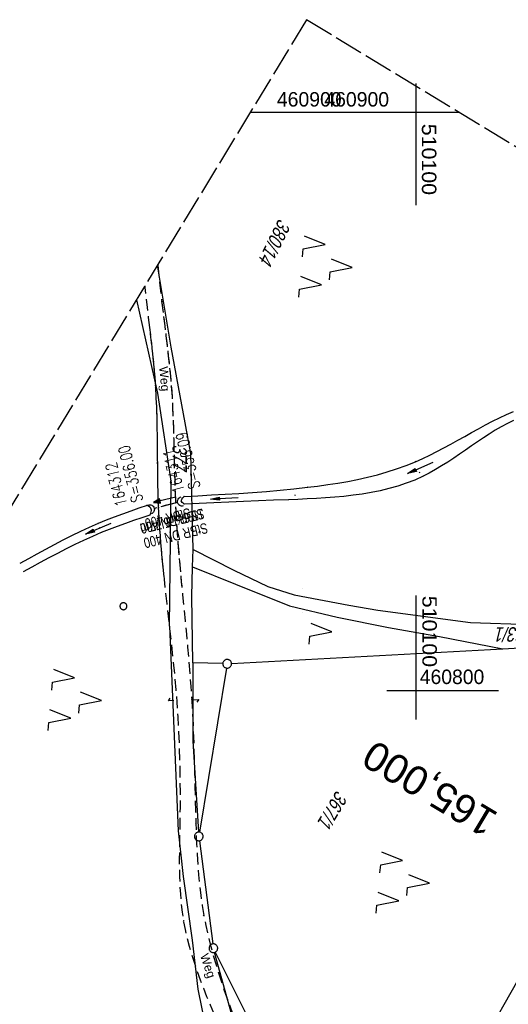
# Model space of a CAD drawing. Extents: x 509601 to 510326, y 459976 to 460916.
# Tile 36 of 39: x 510031 to 510116, y 460746 to 460916. Entities that reach past the tile are written whole.
import ezdxf
from ezdxf.enums import TextEntityAlignment as Align

# ---------------------------------------------------------------- set-up
doc = ezdxf.new("R2010")
doc.units = 0
doc.header["$LTSCALE"] = 10
doc.header["$MEASUREMENT"] = 0
for name, pattern in [('AUSGEZOGEN', [0]), ('LT00', [0]), ('LT11', [0.3, 0.2, -0.1]), ('LT12', [0.4, 0.3, -0.1]), ('LT14', [0.6, 0.5, -0.1]), ('LT17', [0.15, 0.1, -0.05]), ('STRICHLINIE2', [0.375, 0.25, -0.125])]:
    doc.linetypes.add(name, pattern=pattern)
doc.layers.get('0').update_dxf_attribs({"linetype": 'LT00'})
for name, color, linetype in [('--EK_FBR', 1, 'LT00'), ('--EK_Halt-Pfeil', 4, 'LT00'), ('--EK_Haltung', 7, 'STRICHLINIE2'), ('--EK_Haltung-Text', 140, 'LT00'), ('--EK_Schacht-Text', 5, 'LT00'), ('--EK_ST-93-1', 30, 'LT17'), ('--EL_DFK_AB_L', 21, 'LT00'), ('--EL_Halt-Pfeil', 4, 'LT00'), ('--EL_Haltung', 182, 'STRICHLINIE2'), ('--EL_Haltung-Text', 182, 'LT00'), ('DFK_AB_L', 21, 'LT00'), ('DFK_FLUR_NR', 250, 'LT00'), ('DFK_GZPKT', 250, 'LT00'), ('DFK_KATASTER', 250, 'LT00'), ('DFK_NUTZUNG', 250, 'LT00'), ('DFK_VERMPKT', 252, 'LT00'), ('DL', 182, 'LT12'), ('DL_PFEIL', 201, 'LT00'), ('DL_TEXT', 182, 'LT00'), ('FELDWEG_TEXT', 250, 'Continuous'), ('PFEIL', 140, 'AUSGEZOGEN'), ('V108_FELDWEG', 250, 'LT11'), ('V108_GRABEN', 250, 'LT00'), ('V108_PK_GR', 1, 'LT00'), ('V108_RASTER', 250, 'LT00'), ('V108_UK_DURCH', 182, 'LT00'), ('V109_FELDWEG', 250, 'LT11'), ('V109_GRABEN', 250, 'LT00'), ('V109_RASTER', 250, 'LT00'), ('V109_UK_DURCH', 182, 'LT00')]:
    doc.layers.add(name, color=color, linetype=linetype)
doc.layers.add('-BLATT_109-RAND', color=7, linetype='LT14', plot=False)
doc.styles.add('Beschrift', font='ARIAL.TTF')
doc.styles.add('Haltungsbeschriftung', font='ARIAL.TTF', dxfattribs={"width": 0.75})
doc.styles.add('schachtbeschriftung', font='romans.shx', dxfattribs={"width": 0.75, "height": 2})
doc.styles.get("Standard").update_dxf_attribs({"font": 'ARIAL.TTF'})

# ---------------------------------------------------------------- blocks, each defined once
blk = doc.blocks.new('SYMB7050')
at = {"color": 0, "linetype": 'ByBlock'}
blk.add_lwpolyline([(0, 0), (0, 0.093), (0.046, 0.058)], dxfattribs=at)
blk = doc.blocks.new('SYMB7051')
at = {"color": 0, "linetype": 'ByBlock'}
blk.add_lwpolyline([(0, 0), (0, 0.06), (0.036, 0.042)], dxfattribs=at)
blk = doc.blocks.new('SYMB7010')
at = {"color": 0, "linetype": 'ByBlock'}
for points in [[(-0.031408, 0.499213), (-0.093728, 0.49134), (-0.15457, 0.475719), (-0.212975, 0.452595), (-0.268021, 0.422333), (-0.31884, 0.385411), (-0.36463, 0.342411), (-0.40467, 0.29401), (-0.438329, 0.240973), (-0.465074, 0.184136), (-0.484486, 0.124395), (-0.496256, 0.062692), (-0.5002, 0)], [(-0.5002, 0), (-0.496256, -0.062692), (-0.484486, -0.124395), (-0.465075, -0.184136), (-0.438329, -0.240973), (-0.404671, -0.29401), (-0.36463, -0.342411), (-0.31884, -0.385411), (-0.268021, -0.422333), (-0.212975, -0.452595), (-0.154571, -0.475719), (-0.093728, -0.49134), (-0.031408, -0.499213), (0.031408, -0.499213)], [(0.5002, 0), (0.496256, 0.062692), (0.484485, 0.124395), (0.465074, 0.184136), (0.438329, 0.240973), (0.40467, 0.29401), (0.36463, 0.342411), (0.31884, 0.385411), (0.268021, 0.422333), (0.212975, 0.452595), (0.15457, 0.475719), (0.093728, 0.49134), (0.031408, 0.499213), (-0.031408, 0.499213)], [(0.031408, -0.499213), (0.093728, -0.491341), (0.15457, -0.475719), (0.212975, -0.452595), (0.268021, -0.422333), (0.31884, -0.385411), (0.36463, -0.342411), (0.404671, -0.294011), (0.438329, -0.240974), (0.465075, -0.184136), (0.484486, -0.124395), (0.496256, -0.062692), (0.500201, 0)]]:
    blk.add_lwpolyline(points, dxfattribs=at)
blk = doc.blocks.new('SYMB7222')
at = {"color": 0, "linetype": 'ByBlock'}
blk.add_line((0, 0.185), (-0.11, -0.185), dxfattribs=at)
blk.add_lwpolyline([(0.25, -0.185), (0.11, -0.185), (0, 0.185)], dxfattribs=at)
blk = doc.blocks.new('SYMB7221')
at = {"color": 0, "linetype": 'ByBlock'}
for p, q in [((0, 0.435), (-0.11, 0.065)), ((0.11, 0.065), (0, 0.435)), ((0.25, 0.065), (0.11, 0.065)), ((-0.35, -0.065), (-0.46, -0.435)), ((0.35, -0.065), (0.24, -0.435))]:
    blk.add_line(p, q, dxfattribs=at)
for points in [[(-0.1, -0.435), (-0.24, -0.435), (-0.35, -0.065)], [(0.6, -0.435), (0.46, -0.435), (0.35, -0.065)]]:
    blk.add_lwpolyline(points, dxfattribs=at)
blk = doc.blocks.new('Pfreil3')
at = {"layer": 'PFEIL'}
blk.add_hatch(color=256, dxfattribs=at).paths.add_polyline_path([(-1.55, 0.27), (-1.55, -0.27), (0, 0)])
for p, q in [((-1.55, 0), (-4.83, 0)), ((-1.55, -0.27), (-1.55, 0.27)), ((-1.55, 0.27), (0, 0)), ((0, 0), (-1.55, -0.27))]:
    blk.add_line(p, q, dxfattribs=at)
blk = doc.blocks.new('SYMB0011')
at = {"color": 0, "linetype": 'ByBlock'}
for p, q in [((0.5, 0), (-0.5, 0)), ((0, 0.5), (0, -0.5))]:
    blk.add_line(p, q, dxfattribs=at)
blk = doc.blocks.new('SYMB1107')
at = {"color": 0, "linetype": 'ByBlock'}
for points in [[(-0.2, 0), (-0.196157, 0.039018), (-0.184776, 0.076537), (-0.166294, 0.111114), (-0.141421, 0.141421), (-0.111114, 0.166294), (-0.076537, 0.184776), (-0.039018, 0.196157), (0, 0.2)], [(0, 0.2), (0.039018, 0.196157), (0.076537, 0.184776), (0.111114, 0.166294), (0.141421, 0.141421), (0.166294, 0.111114), (0.184776, 0.076537), (0.196157, 0.039018), (0.2, 0)]]:
    blk.add_lwpolyline(points, dxfattribs=at)
blk = doc.blocks.new('SYMB0070')
at = {"color": 0, "linetype": 'ByBlock'}
for p, q in [((-0.5, 0), (0.2, 0)), ((0.5, 0), (0.2, 0.1)), ((0.2, 0.1), (0.2, 0)), ((0.468, 0), (0.21, 0.086)), ((0.21, 0.086), (0.21, -0.086)), ((0.21, -0.086), (0.468, 0)), ((0.22, -0.072), (0.437, 0)), ((0.23, -0.058), (0.405, 0)), ((0.24, -0.045), (0.374, 0)), ((0.342, 0), (0.25, 0.031)), ((0.25, 0.031), (0.25, -0.031)), ((0.25, -0.031), (0.342, 0)), ((0.26, -0.017), (0.31, 0)), ((0.27, -0.003), (0.279, 0))]:
    blk.add_line(p, q, dxfattribs=at)
for points in [[(0.2, 0), (0.2, -0.1), (0.5, 0)], [(0.437, 0), (0.22, 0.072), (0.22, -0.072)], [(0.405, 0), (0.23, 0.058), (0.23, -0.058)], [(0.374, 0), (0.24, 0.045), (0.24, -0.045)], [(0.31, 0), (0.26, 0.017), (0.26, -0.017)], [(0.279, 0), (0.27, 0.003), (0.27, -0.003)]]:
    blk.add_lwpolyline(points, dxfattribs=at)

msp = doc.modelspace()

# ---------------------------------------------------------------- linework, layer by layer
at = {"layer": '--EK_FBR', "linetype": 'LT11', "flags": 128}
for points in [[(510055.39, 460873.65), (510055.4, 460873.56), (510055.56, 460871.81), (510055.73, 460870.07), (510055.93, 460868.33), (510056.13, 460866.59), (510056.35, 460864.84), (510056.57, 460863.1), (510056.79, 460861.36), (510057, 460859.61), (510057.2, 460857.87), (510057.39, 460856.12), (510057.56, 460854.37), (510057.71, 460852.63), (510057.84, 460850.79), (510057.94, 460848.96), (510058.02, 460847.12), (510058.08, 460845.29), (510058.13, 460843.45), (510058.17, 460841.62), (510058.21, 460839.78), (510058.25, 460837.94), (510058.3, 460836.1), (510058.36, 460834.27), (510058.43, 460832.43), (510058.54, 460830.16), (510058.69, 460827.89), (510058.85, 460825.62), (510059.03, 460823.35), (510059.23, 460821.08), (510059.44, 460818.82), (510059.66, 460816.55), (510059.88, 460814.28), (510060.1, 460812.02), (510060.32, 460809.75), (510060.53, 460807.48), (510060.74, 460805.22), (510060.92, 460802.95), (510061.1, 460800.68), (510061.25, 460798.42), (510061.37, 460796.28), (510061.47, 460794.15), (510061.55, 460792.02), (510061.62, 460789.89), (510061.69, 460787.75), (510061.74, 460785.61), (510061.8, 460783.48), (510061.85, 460781.34), (510061.91, 460779.2), (510061.97, 460777.06), (510062.03, 460775.27), (510062.1, 460773.48), (510062.19, 460771.7), (510062.3, 460769.91), (510062.43, 460768.14), (510062.6, 460766.36), (510062.8, 460764.59), (510063.05, 460762.83), (510063.34, 460761.08), (510063.68, 460759.35), (510064.06, 460757.64), (510064.49, 460755.93), (510064.95, 460754.23), (510065.45, 460752.54), (510065.98, 460750.85), (510066.53, 460749.17), (510067.11, 460747.5), (510067.71, 460745.83), (510068.32, 460744.16), (510068.93, 460742.51), (510069.95, 460739.83), (510070.97, 460737.17), (510072.01, 460734.51), (510073.06, 460731.86), (510074.11, 460729.21), (510075.17, 460726.57), (510076.24, 460723.93), (510077.3, 460721.29), (510078.37, 460718.65), (510080.11, 460714.35), (510081.85, 460710.05), (510083.58, 460705.75), (510085.31, 460701.45), (510087.04, 460697.14)], [(510084.02, 460696.49), (510082.62, 460700), (510081.22, 460703.5), (510079.82, 460707), (510078.43, 460710.5), (510077.05, 460714.01), (510075.67, 460717.51), (510074.64, 460720.15), (510073.61, 460722.8), (510072.58, 460725.44), (510071.54, 460728.09), (510070.5, 460730.74), (510069.46, 460733.39), (510068.4, 460736.03), (510067.33, 460738.68), (510066.24, 460741.33), (510065.65, 460742.76), (510065.06, 460744.19), (510064.47, 460745.61), (510063.89, 460747.05), (510063.33, 460748.48), (510062.78, 460749.92), (510062.26, 460751.36), (510061.76, 460752.81), (510061.3, 460754.27), (510060.87, 460755.73), (510060.49, 460757.2), (510060.16, 460758.68), (510059.87, 460760.17), (510059.64, 460761.69), (510059.47, 460763.22), (510059.34, 460764.76), (510059.25, 460766.31), (510059.19, 460767.86), (510059.16, 460769.41), (510059.16, 460770.97), (510059.17, 460772.54), (510059.19, 460774.1), (510059.22, 460775.66), (510059.25, 460777.22), (510059.28, 460779.84), (510059.28, 460782.45), (510059.26, 460785.05), (510059.22, 460787.65), (510059.15, 460790.25), (510059.04, 460792.84), (510058.9, 460795.43), (510058.73, 460798.02), (510058.56, 460800.14), (510058.37, 460802.27), (510058.16, 460804.39), (510057.94, 460806.51), (510057.71, 460808.63), (510057.47, 460810.75), (510057.23, 460812.87), (510056.99, 460815), (510056.75, 460817.12), (510056.52, 460819.24), (510056.3, 460821.37), (510056.1, 460823.49), (510055.92, 460825.62), (510055.76, 460827.74), (510055.62, 460829.87), (510055.52, 460832), (510055.46, 460833.71), (510055.41, 460835.41), (510055.38, 460837.12), (510055.36, 460838.82), (510055.34, 460840.53), (510055.33, 460842.24), (510055.31, 460843.95), (510055.28, 460845.65), (510055.25, 460847.36), (510055.19, 460849.06), (510055.12, 460850.77), (510055.02, 460852.47), (510054.9, 460854.2), (510054.75, 460855.92), (510054.58, 460857.65), (510054.39, 460859.37), (510054.2, 460861.09), (510053.99, 460862.81), (510053.79, 460864.54), (510053.59, 460866.26), (510053.39, 460867.98), (510053.21, 460869.7), (510053.18, 460870)]]:
    msp.add_lwpolyline(points, dxfattribs=at)
at = {"layer": '--EK_Haltung'}
msp.add_line((510058.86, 460832.52), (510054.72, 460831.5), dxfattribs=at)
at = {"layer": '--EL_DFK_AB_L'}
msp.add_line((510101.99, 460722.35), (510151.04, 460808.57), dxfattribs=at)
at = {"layer": '--EL_Haltung'}
msp.add_line((510058.86, 460832.52), (510054.72, 460831.5), dxfattribs=at)
at = {"layer": '-BLATT_109-RAND'}
msp.add_lwpolyline([(510081.13, 460916.02), (509600.99, 460125.39), (509846.3, 459976.42), (510326.44, 460767.05), (510081.13, 460916.02)], dxfattribs=at)
at = {"layer": 'DFK_AB_L'}
msp.add_line((510101.99, 460722.35), (510151.04, 460808.57), dxfattribs=at)
at = {"layer": 'DFK_KATASTER'}
for p, q in [((510057.68, 460859.37), (510055.35, 460873.58)), ((510051.7, 460867.56), (510055.31, 460851.43)), ((510061.07, 460840.97), (510057.68, 460859.37)), ((510055.31, 460851.43), (510057.7, 460835.87)), ((510061.49, 460824.39), (510061.07, 460840.97)), ((510057.42, 460811.16), (510057.7, 460835.87)), ((510061.41, 460821.39), (510061.49, 460824.39)), ((510061.49, 460824.39), (510068.51, 460820.83)), ((510061.26, 460816.28), (510061.41, 460821.39)), ((510061.41, 460821.39), (510068.81, 460818.38)), ((510068.51, 460820.83), (510074.42, 460818.01)), ((510068.81, 460818.38), (510078.15, 460814.62)), ((510074.42, 460818.01), (510078.99, 460816.57)), ((510061.42, 460804.77), (510061.26, 460816.28)), ((510078.99, 460816.57), (510088.43, 460814.76)), ((510078.15, 460814.62), (510086.43, 460812.7)), ((510088.43, 460814.76), (510093.43, 460813.92)), ((510093.43, 460813.92), (510109.49, 460811.76)), ((510057.42, 460811.16), (510058.93, 460775.76)), ((510086.43, 460812.7), (510095.28, 460810.92)), ((510109.49, 460811.76), (510125.2, 460811.23)), ((510095.28, 460810.92), (510104.11, 460809.36)), ((510104.11, 460809.36), (510115.05, 460807.23)), ((510115.05, 460807.23), (510150.66, 460809.18)), ((510068.13, 460804.67), (510115.05, 460807.23)), ((510061.42, 460804.77), (510061.45, 460791.29)), ((510066.63, 460804.65), (510061.42, 460804.77)), ((510067.26, 460803.89), (510062.59, 460775.51)), ((510061.45, 460791.29), (510062.42, 460775.52)), ((510058.93, 460775.76), (510059.76, 460767.85)), ((510062.57, 460774.03), (510064.89, 460756.17)), ((510059.76, 460767.85), (510061.31, 460756.85)), ((510061.31, 460756.85), (510062.33, 460748.33)), ((510069.12, 460740.51), (510065.19, 460754.71)), ((510065.33, 460754.76), (510081.88, 460721.59)), ((510062.33, 460748.33), (510063.78, 460741.14))]:
    msp.add_line(p, q, dxfattribs=at)
at = {"layer": 'DL'}
msp.add_line((510058.81, 460832.52), (510054.78, 460831.44), dxfattribs=at)
at = {"layer": 'V108_FELDWEG', "flags": 128}
for points in [[(510056.04, 460867.36), (510056.13, 460866.59), (510056.35, 460864.84), (510056.57, 460863.1), (510056.79, 460861.36), (510057, 460859.61), (510057.2, 460857.87), (510057.39, 460856.12), (510057.56, 460854.37), (510057.71, 460852.63), (510057.84, 460850.79), (510057.94, 460848.96), (510058.02, 460847.12), (510058.08, 460845.29), (510058.13, 460843.45), (510058.17, 460841.62), (510058.21, 460839.78), (510058.25, 460837.94), (510058.3, 460836.1), (510058.36, 460834.27), (510058.43, 460832.43), (510058.54, 460830.16), (510058.69, 460827.89), (510058.85, 460825.62), (510059.03, 460823.35), (510059.23, 460821.08), (510059.44, 460818.82), (510059.51, 460818.09)], [(510056.48, 460819.6), (510056.3, 460821.37), (510056.1, 460823.49), (510055.92, 460825.62), (510055.76, 460827.74), (510055.62, 460829.87), (510055.52, 460832), (510055.46, 460833.71), (510055.41, 460835.41), (510055.38, 460837.12), (510055.36, 460838.82), (510055.34, 460840.53), (510055.33, 460842.24), (510055.31, 460843.95), (510055.28, 460845.65), (510055.25, 460847.36), (510055.19, 460849.06), (510055.12, 460850.77), (510055.02, 460852.47), (510054.9, 460854.2), (510054.75, 460855.92), (510054.58, 460857.65), (510054.39, 460859.37), (510054.2, 460861.09), (510053.99, 460862.81), (510053.95, 460863.16)]]:
    msp.add_lwpolyline(points, dxfattribs=at)
at = {"layer": 'V108_GRABEN'}
for points in [[(510059.92, 460833.58), (510062.3, 460833.7), (510064.67, 460833.82), (510067.04, 460833.96), (510069.42, 460834.1), (510071.79, 460834.26), (510074.17, 460834.44), (510076.54, 460834.65), (510078.91, 460834.88), (510081.29, 460835.15), (510083.03, 460835.36), (510084.77, 460835.61), (510086.5, 460835.88), (510088.23, 460836.18), (510089.95, 460836.52), (510091.66, 460836.9), (510093.36, 460837.33), (510095.04, 460837.8), (510096.7, 460838.33), (510098.35, 460838.93), (510099.97, 460839.58), (510101.22, 460840.13), (510102.44, 460840.72), (510103.66, 460841.34), (510104.87, 460841.98), (510106.08, 460842.63), (510107.28, 460843.3), (510108.47, 460843.96), (510109.67, 460844.63), (510110.86, 460845.29), (510112.06, 460845.94), (510113.26, 460846.56), (510114.47, 460847.16), (510115.69, 460847.73), (510116.91, 460848.25)], [(510116.93, 460846.72), (510115.87, 460846.19), (510114.81, 460845.62), (510113.77, 460845.01), (510112.73, 460844.36), (510111.7, 460843.69), (510110.68, 460843), (510109.65, 460842.3), (510108.63, 460841.59), (510107.6, 460840.88), (510106.57, 460840.18), (510105.53, 460839.5), (510104.48, 460838.84), (510103.42, 460838.21), (510102.35, 460837.61), (510101.26, 460837.06), (510099.82, 460836.41), (510098.36, 460835.85), (510096.88, 460835.35), (510095.37, 460834.92), (510093.85, 460834.55), (510092.3, 460834.24), (510090.75, 460833.98), (510089.17, 460833.76), (510087.59, 460833.58), (510086, 460833.43), (510084.41, 460833.31), (510082.81, 460833.21), (510081.21, 460833.13), (510079.61, 460833.06), (510078.01, 460833), (510075.4, 460832.9), (510072.81, 460832.79), (510070.22, 460832.69), (510067.65, 460832.58), (510065.08, 460832.47), (510062.52, 460832.37), (510059.96, 460832.26)], [(510059.96, 460832.26), (510059.74, 460832.4), (510059.57, 460832.54), (510059.46, 460832.7), (510059.46, 460832.9), (510059.56, 460833.11), (510059.72, 460833.34), (510059.92, 460833.58)], [(510053.53, 460832.02), (510052.11, 460831.53), (510050.69, 460831.02), (510049.27, 460830.51), (510047.86, 460829.98), (510046.45, 460829.44), (510045.06, 460828.87), (510043.52, 460828.19), (510041.98, 460827.48), (510041.3, 460827.16)], [(510054.06, 460830.4), (510054.16, 460830.65), (510054.24, 460830.9), (510054.28, 460831.14), (510054.26, 460831.35), (510054.15, 460831.54), (510053.98, 460831.72), (510053.77, 460831.87), (510053.53, 460832.02)], [(510043.11, 460826.26), (510044.12, 460826.71), (510045.66, 460827.37), (510047.04, 460827.92), (510048.43, 460828.45), (510049.83, 460828.95), (510051.24, 460829.44), (510052.65, 460829.92), (510054.06, 460830.4)]]:
    msp.add_lwpolyline(points, dxfattribs=at)
at = {"layer": 'V108_RASTER'}
for p, q in [((510100, 460905), (510100, 460895)), ((510100, 460905), (510100, 460895)), ((510092.54, 460900), (510072.3, 460900)), ((510105, 460900), (510095, 460900)), ((510100, 460816.42), (510100, 460797.92)), ((510095.83, 460800), (510114.33, 460800))]:
    msp.add_line(p, q, dxfattribs=at)
at = {"layer": 'V109_FELDWEG', "flags": 128}
for points in [[(510055.39, 460873.65), (510055.4, 460873.56), (510055.56, 460871.81), (510055.73, 460870.07), (510055.93, 460868.33), (510056.13, 460866.59), (510056.35, 460864.84), (510056.57, 460863.1), (510056.79, 460861.36), (510057, 460859.61), (510057.2, 460857.87), (510057.39, 460856.12), (510057.56, 460854.37), (510057.71, 460852.63), (510057.84, 460850.79), (510057.94, 460848.96), (510058.02, 460847.12), (510058.08, 460845.29), (510058.13, 460843.45), (510058.17, 460841.62), (510058.21, 460839.78), (510058.25, 460837.94), (510058.3, 460836.1), (510058.36, 460834.27), (510058.43, 460832.43), (510058.54, 460830.16), (510058.69, 460827.89), (510058.85, 460825.62), (510059.03, 460823.35), (510059.23, 460821.08), (510059.44, 460818.82), (510059.66, 460816.55), (510059.88, 460814.28), (510060.1, 460812.02), (510060.32, 460809.75), (510060.53, 460807.48), (510060.74, 460805.22), (510060.92, 460802.95), (510061.1, 460800.68), (510061.25, 460798.42), (510061.37, 460796.28), (510061.47, 460794.15), (510061.55, 460792.02), (510061.62, 460789.89), (510061.69, 460787.75), (510061.74, 460785.61), (510061.8, 460783.48), (510061.85, 460781.34), (510061.91, 460779.2), (510061.97, 460777.06), (510062.03, 460775.27), (510062.1, 460773.48), (510062.19, 460771.7), (510062.3, 460769.91), (510062.43, 460768.14), (510062.6, 460766.36), (510062.8, 460764.59), (510063.05, 460762.83), (510063.34, 460761.08), (510063.68, 460759.35), (510064.06, 460757.64), (510064.49, 460755.93), (510064.95, 460754.23), (510065.45, 460752.54), (510065.98, 460750.85), (510066.53, 460749.17), (510067.11, 460747.5), (510067.71, 460745.83), (510068.32, 460744.16), (510068.93, 460742.51), (510069.95, 460739.83), (510070.97, 460737.17), (510072.01, 460734.51), (510073.06, 460731.86), (510074.11, 460729.21), (510075.17, 460726.57), (510076.24, 460723.93), (510077.3, 460721.29), (510078.37, 460718.65), (510080.11, 460714.35), (510081.85, 460710.05), (510083.58, 460705.75), (510085.31, 460701.45), (510087.04, 460697.14)], [(510084.02, 460696.49), (510082.62, 460700), (510081.22, 460703.5), (510079.82, 460707), (510078.43, 460710.5), (510077.05, 460714.01), (510075.67, 460717.51), (510074.64, 460720.15), (510073.61, 460722.8), (510072.58, 460725.44), (510071.54, 460728.09), (510070.5, 460730.74), (510069.46, 460733.39), (510068.4, 460736.03), (510067.33, 460738.68), (510066.24, 460741.33), (510065.65, 460742.76), (510065.06, 460744.19), (510064.47, 460745.61), (510063.89, 460747.05), (510063.33, 460748.48), (510062.78, 460749.92), (510062.26, 460751.36), (510061.76, 460752.81), (510061.3, 460754.27), (510060.87, 460755.73), (510060.49, 460757.2), (510060.16, 460758.68), (510059.87, 460760.17), (510059.64, 460761.69), (510059.47, 460763.22), (510059.34, 460764.76), (510059.25, 460766.31), (510059.19, 460767.86), (510059.16, 460769.41), (510059.16, 460770.97), (510059.17, 460772.54), (510059.19, 460774.1), (510059.22, 460775.66), (510059.25, 460777.22), (510059.28, 460779.84), (510059.28, 460782.45), (510059.26, 460785.05), (510059.22, 460787.65), (510059.15, 460790.25), (510059.04, 460792.84), (510058.9, 460795.43), (510058.73, 460798.02), (510058.56, 460800.14), (510058.37, 460802.27), (510058.16, 460804.39), (510057.94, 460806.51), (510057.71, 460808.63), (510057.47, 460810.75), (510057.23, 460812.87), (510056.99, 460815), (510056.75, 460817.12), (510056.52, 460819.24), (510056.3, 460821.37), (510056.1, 460823.49), (510055.92, 460825.62), (510055.76, 460827.74), (510055.62, 460829.87), (510055.52, 460832), (510055.46, 460833.71), (510055.41, 460835.41), (510055.38, 460837.12), (510055.36, 460838.82), (510055.34, 460840.53), (510055.33, 460842.24), (510055.31, 460843.95), (510055.28, 460845.65), (510055.25, 460847.36), (510055.19, 460849.06), (510055.12, 460850.77), (510055.02, 460852.47), (510054.9, 460854.2), (510054.75, 460855.92), (510054.58, 460857.65), (510054.39, 460859.37), (510054.2, 460861.09), (510053.99, 460862.81), (510053.79, 460864.54), (510053.59, 460866.26), (510053.39, 460867.98), (510053.21, 460869.7), (510053.18, 460870)]]:
    msp.add_lwpolyline(points, dxfattribs=at)
at = {"layer": 'V109_GRABEN'}
for points in [[(510059.92, 460833.58), (510062.3, 460833.7), (510064.67, 460833.82), (510067.04, 460833.96), (510069.42, 460834.1), (510071.79, 460834.26), (510074.17, 460834.44), (510076.54, 460834.65), (510078.91, 460834.88), (510081.29, 460835.15), (510083.03, 460835.36), (510084.77, 460835.61), (510086.5, 460835.88), (510088.23, 460836.18), (510089.95, 460836.52), (510091.66, 460836.9), (510093.36, 460837.33), (510095.04, 460837.8), (510096.7, 460838.33), (510098.35, 460838.93), (510099.97, 460839.58), (510101.22, 460840.13), (510102.44, 460840.72), (510103.66, 460841.34), (510104.87, 460841.98), (510106.08, 460842.63), (510107.28, 460843.3), (510108.47, 460843.96), (510109.67, 460844.63), (510110.86, 460845.29), (510112.06, 460845.94), (510113.26, 460846.56), (510114.47, 460847.16), (510115.69, 460847.73), (510116.91, 460848.25)], [(510116.93, 460846.72), (510115.87, 460846.19), (510114.81, 460845.62), (510113.77, 460845.01), (510112.73, 460844.36), (510111.7, 460843.69), (510110.68, 460843), (510109.65, 460842.3), (510108.63, 460841.59), (510107.6, 460840.88), (510106.57, 460840.18), (510105.53, 460839.5), (510104.48, 460838.84), (510103.42, 460838.21), (510102.35, 460837.61), (510101.26, 460837.06), (510099.82, 460836.41), (510098.36, 460835.85), (510096.88, 460835.35), (510095.37, 460834.92), (510093.85, 460834.55), (510092.3, 460834.24), (510090.75, 460833.98), (510089.17, 460833.76), (510087.59, 460833.58), (510086, 460833.43), (510084.41, 460833.31), (510082.81, 460833.21), (510081.21, 460833.13), (510079.61, 460833.06), (510078.01, 460833), (510075.4, 460832.9), (510072.81, 460832.79), (510070.22, 460832.69), (510067.65, 460832.58), (510065.08, 460832.47), (510062.52, 460832.37), (510059.96, 460832.26)], [(510059.96, 460832.26), (510059.74, 460832.4), (510059.57, 460832.54), (510059.46, 460832.7), (510059.46, 460832.9), (510059.56, 460833.11), (510059.72, 460833.34), (510059.92, 460833.58)], [(510053.53, 460832.02), (510052.11, 460831.53), (510050.69, 460831.02), (510049.27, 460830.51), (510047.86, 460829.98), (510046.45, 460829.44), (510045.06, 460828.87), (510043.52, 460828.19), (510041.98, 460827.48), (510040.46, 460826.75), (510038.95, 460825.99), (510037.45, 460825.21), (510035.96, 460824.41), (510034.47, 460823.6), (510032.99, 460822.78), (510031.51, 460821.95)], [(510054.06, 460830.4), (510054.16, 460830.65), (510054.24, 460830.9), (510054.28, 460831.14), (510054.26, 460831.35), (510054.15, 460831.54), (510053.98, 460831.72), (510053.77, 460831.87), (510053.53, 460832.02)], [(510032.16, 460820.56), (510033.63, 460821.38), (510035.11, 460822.19), (510036.59, 460822.99), (510038.08, 460823.78), (510039.57, 460824.55), (510041.07, 460825.3), (510042.59, 460826.02), (510044.12, 460826.71), (510045.66, 460827.37), (510047.04, 460827.92), (510048.43, 460828.45), (510049.83, 460828.95), (510051.24, 460829.44), (510052.65, 460829.92), (510054.06, 460830.4)]]:
    msp.add_lwpolyline(points, dxfattribs=at)
at = {"layer": 'V109_RASTER'}
for p, q in [((510100, 460904.56), (510100, 460883.94)), ((510107.51, 460900), (510071.4, 460900)), ((510100, 460805), (510100, 460795)), ((510095, 460800), (510105, 460800))]:
    msp.add_line(p, q, dxfattribs=at)

# ---------------------------------------------------------------- block references
at = {"layer": '--EK_Halt-Pfeil', "xscale": 4.000000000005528, "yscale": 4, "zscale": 4, "rotation": 193.9178500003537}
msp.add_blockref('SYMB0070', (510056.55, 460832.98), dxfattribs=at)
at = {"layer": '--EL_Halt-Pfeil', "xscale": 4.000000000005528, "yscale": 4, "zscale": 4, "rotation": 193.9178500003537}
msp.add_blockref('SYMB0070', (510056.55, 460832.98), dxfattribs=at)
at = {"layer": 'DFK_GZPKT', "xscale": 1.500000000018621, "yscale": 1.5, "zscale": 1.5, "rotation": 264.7377099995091}
for p in [(510067.38, 460804.63), (510062.47, 460774.77), (510064.99, 460755.43)]:
    msp.add_blockref('SYMB7010', p, dxfattribs=at)
at = {"layer": 'DFK_KATASTER'}
for name, p, xscale, yscale, zscale, rotation in [('SYMB7051', (510080.38, 460817.66), 0.1000000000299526, 0.09999999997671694, 0.1, 3.946490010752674), ('SYMB7051', (510080.38, 460813.48), 0.1000000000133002, 0.09999999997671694, 0.1, 183.1220099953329), ('SYMB7050', (510058.15, 460798.25), 10, 10, 10, 92.90292000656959), ('SYMB7050', (510061.53, 460798.39), 10, 10, 10, 272.8183499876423)]:
    msp.add_blockref(name, p, dxfattribs=dict(at, xscale=xscale, yscale=yscale, zscale=zscale, rotation=rotation))
at = {"layer": 'DFK_NUTZUNG', "xscale": 10.00000000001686, "yscale": 10, "zscale": 10, "rotation": 264.7377100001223}
for name, p in [('SYMB7221', (510084.66, 460873.59)), ('SYMB7222', (510083.65, 460810.35)), ('SYMB7221', (510041.28, 460798.66)), ('SYMB7221', (510098.05, 460767.08))]:
    msp.add_blockref(name, p, dxfattribs=at)
at = {"layer": 'DFK_VERMPKT', "xscale": 1.200000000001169, "yscale": 1.200000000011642, "zscale": 1.2, "rotation": 264.7377100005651}
msp.add_blockref('SYMB7010', (510049.43, 460814.58), dxfattribs=at)
at = {"layer": 'DL_PFEIL', "xscale": 4.000000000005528, "yscale": 4, "zscale": 4, "rotation": 193.9178500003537}
msp.add_blockref('SYMB0070', (510056.55, 460832.98), dxfattribs=at)
at = {"layer": 'PFEIL'}
for p, rotation in [((510098.58, 460837.51), 204.0624605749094), ((510064.47, 460833.12), 182.860005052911), ((510042.9, 460827.05), 203.3214207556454)]:
    msp.add_blockref('Pfreil3', p, dxfattribs=dict(at, rotation=rotation))
at = {"layer": 'V108_FELDWEG', "xscale": 0.09999999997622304, "yscale": 0.09999999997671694, "zscale": 0.1, "rotation": 243.5238000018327}
for p in [(510055.02, 460852.47), (510057.71, 460852.63), (510055.52, 460832), (510058.43, 460832.43)]:
    msp.add_blockref('SYMB0011', p, dxfattribs=at)
at = {"layer": 'V108_PK_GR', "xscale": 0.09999999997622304, "yscale": 0.09999999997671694, "zscale": 0.1, "rotation": 243.5238000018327}
for p in [(510099.97, 460839.58), (510100.7, 460837.7), (510101.26, 460837.06), (510081.29, 460835.15), (510059.92, 460833.58), (510079.13, 460833.75), (510053.53, 460832.02), (510059.46, 460832.7), (510059.96, 460832.26), (510078.01, 460833), (510054.06, 460830.4), (510054.26, 460831.35), (510045.06, 460828.87), (510045.29, 460828.1), (510045.66, 460827.37)]:
    msp.add_blockref('SYMB0011', p, dxfattribs=at)
at = {"layer": 'V108_UK_DURCH', "xscale": 4.000000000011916, "yscale": 4, "zscale": 4}
for p, rotation in [((510059.59, 460832.7), 103.4443), ((510053.99, 460831.32), 290.3557)]:
    msp.add_blockref('SYMB1107', p, dxfattribs=dict(at, rotation=rotation))
at = {"layer": 'V109_FELDWEG', "xscale": 0.1000000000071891, "yscale": 0.09999999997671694, "zscale": 0.1, "rotation": 238.7303999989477}
for p in [(510055.02, 460852.47), (510057.71, 460852.63), (510055.52, 460832), (510058.43, 460832.43), (510058.73, 460798.02), (510061.25, 460798.42), (510059.25, 460777.22), (510061.97, 460777.06), (510059.87, 460760.17), (510063.34, 460761.08)]:
    msp.add_blockref('SYMB0011', p, dxfattribs=at)
at = {"layer": 'V109_UK_DURCH', "zscale": 4}
for p, xscale, yscale, rotation in [((510059.59, 460832.7), 4.000000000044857, 3.999999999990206, 103.4443048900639), ((510053.99, 460831.32), 3.999999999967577, 4.000000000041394, 290.3556559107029)]:
    msp.add_blockref('SYMB1107', p, dxfattribs=dict(at, xscale=xscale, yscale=yscale, rotation=rotation))

# ---------------------------------------------------------------- texts
at = {"layer": '--EK_Haltung-Text', "style": 'Haltungsbeschriftung', "width": 0.75}
for s, p in [('15.6‰ 5.77m', (510063.16, 460831.52)), ('StBR DN 400', (510063.77, 460829.04))]:
    msp.add_text(s, height=1.8, rotation=-166.0822, dxfattribs=at).set_placement(p)
at = {"layer": '--EK_Schacht-Text', "style": 'schachtbeschriftung', "width": 0.75}
for s, rotation, p in [('S=356.09', -256.0822, (510062.77, 460835.16)), ('S=356.00', -256.0789, (510052.84, 460832.84)), ('164311', -256.0822, (510059.97, 460834.47)), ('164312', -256.0789, (510050.05, 460832.14))]:
    msp.add_text(s, height=2, rotation=rotation, dxfattribs=at).set_placement(p)
at = {"layer": '--EK_ST-93-1', "style": 'Beschrift'}
msp.add_text('165,000', height=5, rotation=-210.7873, dxfattribs=at).set_placement((510113.25, 460776.54), align=Align.MIDDLE_LEFT)
at = {"layer": '--EL_Haltung-Text', "style": 'Haltungsbeschriftung', "width": 0.75}
msp.add_text('StBR DN 400', height=1.8, rotation=-166.0822, dxfattribs=at).set_placement((510063.16, 460831.52))
at = {"layer": 'DFK_FLUR_NR', "oblique": 13.754, "width": 0.75}
for s, rotation, p in [('380/14', 243.5238, (510076.34, 460881.74)), ('377', 270.0012, (510057.93, 460842.56)), ('363/1', 180.0012, (510120.51, 460810.95)), ('367/1', 238.7304, (510086.34, 460782.88))]:
    msp.add_text(s, height=2.5, rotation=rotation, dxfattribs=at).set_placement(p)
at = {"layer": 'DL_TEXT', "style": 'Haltungsbeschriftung', "width": 0.75}
msp.add_text('StBR 400', height=1.8, rotation=-166.0822, dxfattribs=at).set_placement((510060.83, 460831.61))
at = {"layer": 'FELDWEG_TEXT', "char_height": 1.5, "attachment_point": 7, "style": 'Beschrift'}
for insert, rotation in [((510055.16, 460855.94), 275.2802), ((510062.25, 460754.06), 288.4151)]:
    msp.add_mtext('Weg', dxfattribs=dict(at, insert=insert, rotation=rotation))
at = {"layer": 'V108_RASTER'}
for s, rotation, width, p in [(' 460900', -0.0019, 0.962, (510075.04, 460901)), (' 510100', -90.0019, 1.058, (510101.15, 460817.41)), (' 460800', -0.0019, 0.958, (510099.77, 460801.12))]:
    msp.add_text(s, height=2.5, rotation=rotation, dxfattribs=dict(at, width=width)).set_placement(p)
at = {"layer": 'V109_RASTER'}
for s, rotation, width, p in [(' 460900', -0.0012, 0.962, (510083.25, 460901)), (' 510100', -90.0012, 1.058, (510101.07, 460899.05))]:
    msp.add_text(s, height=2.5, rotation=rotation, dxfattribs=dict(at, width=width)).set_placement(p)

doc.saveas('drawing.dxf')
